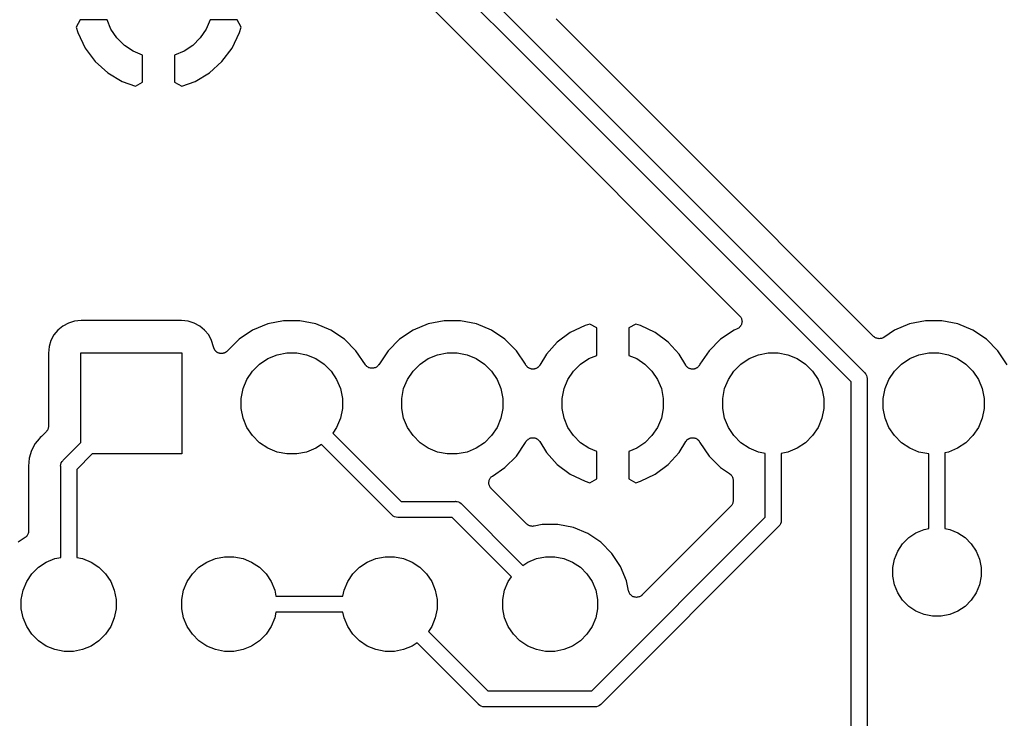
# Model space of a CAD drawing. Extents: x 1.14 to 3.55, y -2.64 to -1.26.
# Tile 3 of 15: x 1.73 to 2.34, y -2.31 to -1.87. Entities that reach past the tile are written whole.
import ezdxf

# ---------------------------------------------------------------- set-up
doc = ezdxf.new("R2010")
doc.units = 0
doc.header["$MEASUREMENT"] = 0
doc.layers.add('BLACK', color=7, linetype='CONTINUOUS')

msp = doc.modelspace()

# ---------------------------------------------------------------- linework, layer by layer
at = {"layer": 'BLACK', "linetype": 'CONTINUOUS'}
for p, q in [((2.00544, -1.84237), (2.04871, -1.88564)), ((2.04164, -1.89271), (1.99708, -1.84815)), ((1.98381, -1.86316), (2.02836, -1.90772)), ((1.76904, -1.875), (1.76663, -1.87957)), ((1.78592, -1.875), (1.76904, -1.875)), ((1.78834, -1.88085), (1.78592, -1.875)), ((1.85008, -1.875), (1.84766, -1.88085)), ((1.86696, -1.875), (1.85008, -1.875)), ((1.86937, -1.87957), (1.86696, -1.875)), ((2.10281, -1.91145), (2.06579, -1.87443)), ((1.76663, -1.87957), (1.76768, -1.88304)), ((1.76768, -1.88304), (1.77224, -1.8926)), ((1.79201, -1.88633), (1.78834, -1.88085)), ((1.84766, -1.88085), (1.84399, -1.88633)), ((1.86376, -1.8926), (1.86832, -1.88304)), ((1.86832, -1.88304), (1.86937, -1.87957)), ((1.79667, -1.89099), (1.79201, -1.88633)), ((1.84399, -1.88633), (1.83933, -1.89099)), ((2.04871, -1.88564), (2.04871, -1.88564)), ((2.04871, -1.88564), (2.25787, -2.09479)), ((1.77224, -1.8926), (1.7785, -1.901)), ((1.80215, -1.89466), (1.79667, -1.89099)), ((1.808, -1.89708), (1.80215, -1.89466)), ((1.83385, -1.89466), (1.828, -1.89708)), ((1.83933, -1.89099), (1.83385, -1.89466)), ((1.8575, -1.901), (1.86376, -1.8926)), ((2.2495, -2.10058), (2.04164, -1.89271)), ((2.04164, -1.89271), (2.04164, -1.89271)), ((1.7785, -1.901), (1.78628, -1.90801)), ((1.808, -1.91398), (1.808, -1.89708)), ((1.828, -1.89708), (1.828, -1.91398)), ((1.84972, -1.90801), (1.8575, -1.901)), ((1.78628, -1.90801), (1.79528, -1.91337)), ((1.84072, -1.91337), (1.84972, -1.90801)), ((2.02836, -1.90772), (2.02836, -1.90772)), ((2.02836, -1.90772), (2.18009, -2.05944)), ((1.79528, -1.91337), (1.80356, -1.91631)), ((1.80356, -1.91631), (1.808, -1.91398)), ((1.828, -1.91398), (1.83244, -1.91631)), ((1.83244, -1.91631), (1.84072, -1.91337)), ((2.14466, -1.95331), (2.10281, -1.91145)), ((2.10281, -1.91145), (2.10281, -1.91145)), ((2.14467, -1.95331), (2.14466, -1.95331)), ((2.26358, -2.07223), (2.14467, -1.95331)), ((2.18009, -2.05944), (2.18012, -2.05947)), ((2.18012, -2.05947), (2.18012, -2.05947)), ((2.18012, -2.05947), (2.18012, -2.05947)), ((2.18012, -2.05947), (2.18013, -2.05949)), ((2.18013, -2.05949), (2.18043, -2.05987)), ((2.18043, -2.05987), (2.18073, -2.06023)), ((2.18073, -2.06023), (2.18074, -2.06024)), ((2.18074, -2.06024), (2.18074, -2.06025)), ((2.18074, -2.06025), (2.18096, -2.06067)), ((2.18096, -2.06067), (2.18118, -2.0611)), ((2.18118, -2.0611), (2.18119, -2.06111)), ((2.18119, -2.06111), (2.18119, -2.06112)), ((2.18119, -2.06112), (2.18132, -2.06157)), ((1.75834, -2.06579), (1.75529, -2.06829)), ((1.76181, -2.06394), (1.75834, -2.06579)), ((1.76558, -2.06279), (1.76181, -2.06394)), ((1.76975, -2.06238), (1.76558, -2.06279)), ((1.83225, -2.06238), (1.76975, -2.06238)), ((1.83642, -2.06279), (1.83225, -2.06238)), ((1.84019, -2.06394), (1.83642, -2.06279)), ((1.84366, -2.06579), (1.84019, -2.06394)), ((1.84671, -2.06829), (1.84366, -2.06579)), ((1.88598, -2.06448), (1.87661, -2.06836)), ((1.89593, -2.0625), (1.88598, -2.06448)), ((1.90607, -2.0625), (1.89593, -2.0625)), ((1.91602, -2.06448), (1.90607, -2.0625)), ((1.92539, -2.06836), (1.91602, -2.06448)), ((1.98598, -2.06448), (1.97661, -2.06836)), ((1.99593, -2.0625), (1.98598, -2.06448)), ((2.00607, -2.0625), (1.99593, -2.0625)), ((2.01602, -2.06448), (2.00607, -2.0625)), ((2.02539, -2.06836), (2.01602, -2.06448)), ((2.08378, -2.06548), (2.07455, -2.06984)), ((2.0867, -2.0646), (2.08378, -2.06548)), ((2.091, -2.06696), (2.0867, -2.0646)), ((2.091, -2.08405), (2.091, -2.06696)), ((2.1153, -2.0646), (2.111, -2.06696)), ((2.111, -2.06696), (2.111, -2.08405)), ((2.11822, -2.06548), (2.1153, -2.0646)), ((2.12745, -2.06984), (2.11822, -2.06548)), ((2.17846, -2.0676), (2.17661, -2.06836)), ((2.17888, -2.06737), (2.17846, -2.0676)), ((2.1793, -2.06715), (2.17888, -2.06737)), ((2.17931, -2.06714), (2.1793, -2.06715)), ((2.17932, -2.06714), (2.17931, -2.06714)), ((2.17969, -2.06684), (2.17932, -2.06714)), ((2.18006, -2.06654), (2.17969, -2.06684)), ((2.18007, -2.06653), (2.18006, -2.06654)), ((2.18008, -2.06652), (2.18007, -2.06653)), ((2.18038, -2.06615), (2.18008, -2.06652)), ((2.18069, -2.06579), (2.18038, -2.06615)), ((2.1807, -2.06577), (2.18069, -2.06578)), ((2.18069, -2.06578), (2.18069, -2.06579)), ((2.18093, -2.06534), (2.1807, -2.06577)), ((2.18115, -2.06493), (2.18093, -2.06534)), ((2.18116, -2.06492), (2.18115, -2.06493)), ((2.1813, -2.06445), (2.18116, -2.06491)), ((2.18116, -2.06491), (2.18116, -2.06492)), ((2.18144, -2.064), (2.1813, -2.06445)), ((2.18132, -2.06157), (2.18146, -2.06203)), ((2.18145, -2.06399), (2.18144, -2.064)), ((2.1815, -2.0635), (2.18145, -2.06397)), ((2.18145, -2.06397), (2.18145, -2.06399)), ((2.18146, -2.06203), (2.18146, -2.06204)), ((2.18146, -2.06204), (2.18146, -2.06206)), ((2.18146, -2.06206), (2.18151, -2.06253)), ((2.18155, -2.06303), (2.1815, -2.0635)), ((2.18151, -2.06253), (2.18155, -2.063)), ((2.18155, -2.063), (2.18155, -2.06302)), ((2.18155, -2.06302), (2.18155, -2.06303)), ((2.28598, -2.06448), (2.27661, -2.06836)), ((2.29593, -2.0625), (2.28598, -2.06448)), ((2.30607, -2.0625), (2.29593, -2.0625)), ((2.31602, -2.06448), (2.30607, -2.0625)), ((2.32539, -2.06836), (2.31602, -2.06448)), ((1.75279, -2.07134), (1.75094, -2.07481)), ((1.75529, -2.06829), (1.75279, -2.07134)), ((1.84921, -2.07134), (1.84671, -2.06829)), ((1.85106, -2.07481), (1.84921, -2.07134)), ((1.87661, -2.06836), (1.86817, -2.074)), ((1.93383, -2.074), (1.92539, -2.06836)), ((1.97661, -2.06836), (1.96817, -2.074)), ((2.03383, -2.074), (2.02539, -2.06836)), ((2.07455, -2.06984), (2.06644, -2.07585)), ((2.13556, -2.07585), (2.12745, -2.06984)), ((2.17661, -2.06836), (2.16817, -2.074)), ((2.26394, -2.07252), (2.26358, -2.07223)), ((2.2643, -2.07282), (2.26394, -2.07252)), ((2.26432, -2.07283), (2.2643, -2.07282)), ((2.26434, -2.07285), (2.26432, -2.07283)), ((2.26475, -2.07307), (2.26434, -2.07285)), ((2.26516, -2.07329), (2.26475, -2.07307)), ((2.26518, -2.0733), (2.26516, -2.07329)), ((2.2652, -2.07331), (2.26518, -2.0733)), ((2.26565, -2.07345), (2.2652, -2.07331)), ((2.26609, -2.07359), (2.26565, -2.07345)), ((2.26611, -2.07359), (2.26609, -2.07359)), ((2.26613, -2.07359), (2.26611, -2.07359)), ((2.2666, -2.07364), (2.26613, -2.07359)), ((2.26706, -2.07369), (2.2666, -2.07364)), ((2.26708, -2.07369), (2.26706, -2.07369)), ((2.2671, -2.07369), (2.26708, -2.07369)), ((2.26757, -2.07365), (2.2671, -2.07369)), ((2.26803, -2.07361), (2.26757, -2.07365)), ((2.26805, -2.0736), (2.26803, -2.07361)), ((2.26807, -2.0736), (2.26805, -2.0736)), ((2.26852, -2.07347), (2.26807, -2.0736)), ((2.26897, -2.07334), (2.26852, -2.07347)), ((2.26899, -2.07333), (2.26897, -2.07334)), ((2.26901, -2.07332), (2.26899, -2.07333)), ((2.26942, -2.0731), (2.26901, -2.07332)), ((2.26984, -2.07289), (2.26942, -2.0731)), ((2.26987, -2.07287), (2.26984, -2.07289)), ((2.2699, -2.07285), (2.26987, -2.07287)), ((2.26987, -2.07287), (2.26987, -2.07287)), ((2.26987, -2.07287), (2.26987, -2.07287)), ((2.27661, -2.06836), (2.2699, -2.07285)), ((2.33383, -2.074), (2.32539, -2.06836)), ((1.74979, -2.07858), (1.74938, -2.08275)), ((1.75094, -2.07481), (1.74979, -2.07858)), ((1.85224, -2.07869), (1.85106, -2.07481)), ((1.85226, -2.07889), (1.85224, -2.07869)), ((1.85233, -2.07913), (1.85226, -2.07889)), ((1.85238, -2.07938), (1.85233, -2.07913)), ((1.85247, -2.0796), (1.85238, -2.07938)), ((1.85254, -2.07982), (1.85247, -2.0796)), ((1.85266, -2.08005), (1.85254, -2.07982)), ((1.86817, -2.074), (1.8607, -2.08147)), ((1.941, -2.08117), (1.93383, -2.074)), ((1.96817, -2.074), (1.961, -2.08117)), ((2.041, -2.08117), (2.03383, -2.074)), ((2.06644, -2.07585), (2.05967, -2.08333)), ((2.14233, -2.08333), (2.13556, -2.07585)), ((2.16817, -2.074), (2.161, -2.08117)), ((2.341, -2.08117), (2.33383, -2.074)), ((1.74938, -2.08275), (1.74938, -2.12819)), ((1.7695, -2.13843), (1.7695, -2.0825)), ((1.7695, -2.0825), (1.8325, -2.0825)), ((1.8325, -2.0825), (1.8325, -2.1455)), ((1.85275, -2.08028), (1.85266, -2.08005)), ((1.85288, -2.08048), (1.85275, -2.08028)), ((1.85299, -2.08069), (1.85288, -2.08048)), ((1.85315, -2.08089), (1.85299, -2.08069)), ((1.85329, -2.0811), (1.85315, -2.08089)), ((1.85346, -2.08126), (1.85329, -2.0811)), ((1.85361, -2.08145), (1.85346, -2.08126)), ((1.8538, -2.08161), (1.85361, -2.08145)), ((1.85398, -2.08179), (1.8538, -2.08161)), ((1.85418, -2.08192), (1.85398, -2.08179)), ((1.85436, -2.08207), (1.85418, -2.08192)), ((1.85458, -2.08219), (1.85436, -2.08207)), ((1.85479, -2.08233), (1.85458, -2.08219)), ((1.85501, -2.08243), (1.85479, -2.08233)), ((1.85521, -2.08254), (1.85501, -2.08243)), ((1.85546, -2.08261), (1.85521, -2.08254)), ((1.85569, -2.08271), (1.85546, -2.08261)), ((1.85592, -2.08276), (1.85569, -2.08271)), ((1.85614, -2.08283), (1.85592, -2.08276)), ((1.8564, -2.08286), (1.85614, -2.08283)), ((1.85665, -2.08291), (1.8564, -2.08286)), ((1.85688, -2.08291), (1.85665, -2.08291)), ((1.85711, -2.08294), (1.85688, -2.08291)), ((1.85737, -2.08291), (1.85711, -2.08294)), ((1.85762, -2.08291), (1.85737, -2.08291)), ((1.85785, -2.08287), (1.85762, -2.08291)), ((1.85809, -2.08285), (1.85785, -2.08287)), ((1.85833, -2.08278), (1.85809, -2.08285)), ((1.85858, -2.08273), (1.85833, -2.08278)), ((1.8588, -2.08264), (1.85858, -2.08273)), ((1.85902, -2.08258), (1.8588, -2.08264)), ((1.85925, -2.08246), (1.85902, -2.08258)), ((1.85949, -2.08237), (1.85925, -2.08246)), ((1.85968, -2.08224), (1.85949, -2.08237)), ((1.85989, -2.08213), (1.85968, -2.08224)), ((1.86009, -2.08197), (1.85989, -2.08213)), ((1.8603, -2.08183), (1.86009, -2.08197)), ((1.86047, -2.08167), (1.8603, -2.08183)), ((1.86065, -2.08152), (1.86047, -2.08167)), ((1.8607, -2.08147), (1.86065, -2.08152)), ((1.88608, -2.08609), (1.89181, -2.08371)), ((1.89181, -2.08371), (1.8979, -2.0825)), ((1.8979, -2.0825), (1.9041, -2.0825)), ((1.9041, -2.0825), (1.91019, -2.08371)), ((1.91019, -2.08371), (1.91592, -2.08609)), ((1.94684, -2.08992), (1.941, -2.08117)), ((1.961, -2.08117), (1.95516, -2.08992)), ((1.98608, -2.08609), (1.99181, -2.08371)), ((1.99181, -2.08371), (1.9979, -2.0825)), ((1.9979, -2.0825), (2.0041, -2.0825)), ((2.0041, -2.0825), (2.01019, -2.08371)), ((2.01019, -2.08371), (2.01592, -2.08609)), ((2.04666, -2.08964), (2.041, -2.08117)), ((2.05967, -2.08333), (2.05553, -2.09023)), ((2.08608, -2.08609), (2.091, -2.08405)), ((2.111, -2.08405), (2.11592, -2.08609)), ((2.14647, -2.09023), (2.14233, -2.08333)), ((2.161, -2.08117), (2.15536, -2.08961)), ((2.18608, -2.08609), (2.19181, -2.08371)), ((2.19181, -2.08371), (2.1979, -2.0825)), ((2.1979, -2.0825), (2.2041, -2.0825)), ((2.2041, -2.0825), (2.21019, -2.08371)), ((2.21019, -2.08371), (2.21592, -2.08609)), ((2.28608, -2.08609), (2.29181, -2.08371)), ((2.29181, -2.08371), (2.2979, -2.0825)), ((2.2979, -2.0825), (2.3041, -2.0825)), ((2.3041, -2.0825), (2.31019, -2.08371)), ((2.31019, -2.08371), (2.31592, -2.08609)), ((2.34684, -2.08992), (2.341, -2.08117)), ((1.87654, -2.09392), (1.88092, -2.08954)), ((1.88092, -2.08954), (1.88608, -2.08609)), ((1.91592, -2.08609), (1.92108, -2.08954)), ((1.92108, -2.08954), (1.92546, -2.09392)), ((1.94714, -2.09029), (1.94684, -2.08992)), ((1.94744, -2.09065), (1.94714, -2.09029)), ((1.94745, -2.09066), (1.94744, -2.09065)), ((1.94746, -2.09067), (1.94745, -2.09066)), ((1.94783, -2.09097), (1.94746, -2.09067)), ((1.94819, -2.09128), (1.94783, -2.09097)), ((1.9482, -2.09128), (1.94819, -2.09128)), ((1.94821, -2.09129), (1.9482, -2.09128)), ((1.94863, -2.09152), (1.94821, -2.09129)), ((1.94905, -2.09174), (1.94863, -2.09152)), ((1.94906, -2.09175), (1.94905, -2.09174)), ((1.94907, -2.09175), (1.94906, -2.09175)), ((1.94953, -2.09189), (1.94907, -2.09175)), ((1.94998, -2.09204), (1.94953, -2.09189)), ((1.94999, -2.09204), (1.94998, -2.09204)), ((1.95001, -2.09204), (1.94999, -2.09204)), ((1.95048, -2.09209), (1.95001, -2.09204)), ((1.95095, -2.09214), (1.95048, -2.09209)), ((1.95097, -2.09214), (1.95095, -2.09214)), ((1.95098, -2.09214), (1.95097, -2.09214)), ((1.95145, -2.0921), (1.95098, -2.09214)), ((1.95192, -2.09205), (1.95145, -2.0921)), ((1.95194, -2.09205), (1.95192, -2.09205)), ((1.95195, -2.09205), (1.95194, -2.09205)), ((1.95241, -2.09191), (1.95195, -2.09205)), ((1.95286, -2.09178), (1.95241, -2.09191)), ((1.95287, -2.09177), (1.95286, -2.09178)), ((1.95289, -2.09177), (1.95287, -2.09177)), ((1.95331, -2.09155), (1.95289, -2.09177)), ((1.95373, -2.09133), (1.95331, -2.09155)), ((1.95374, -2.09132), (1.95373, -2.09133)), ((1.95375, -2.09132), (1.95374, -2.09132)), ((1.95411, -2.09102), (1.95375, -2.09132)), ((1.95449, -2.09072), (1.95411, -2.09102)), ((1.9545, -2.09071), (1.95449, -2.09072)), ((1.95451, -2.0907), (1.9545, -2.09071)), ((1.95481, -2.09034), (1.95451, -2.0907)), ((1.95512, -2.08998), (1.95481, -2.09034)), ((1.95513, -2.08995), (1.95512, -2.08998)), ((1.95516, -2.08992), (1.95513, -2.08995)), ((1.95513, -2.08995), (1.95513, -2.08995)), ((1.95513, -2.08995), (1.95513, -2.08995)), ((1.97654, -2.09392), (1.98092, -2.08954)), ((1.98092, -2.08954), (1.98608, -2.08609)), ((2.01592, -2.08609), (2.02108, -2.08954)), ((2.02108, -2.08954), (2.02546, -2.09392)), ((2.04667, -2.08967), (2.04666, -2.08964)), ((2.04671, -2.08977), (2.04667, -2.08967)), ((2.0469, -2.0901), (2.04671, -2.08977)), ((2.04708, -2.09043), (2.0469, -2.0901)), ((2.04715, -2.09052), (2.04708, -2.09043)), ((2.04721, -2.09061), (2.04715, -2.09052)), ((2.04746, -2.09089), (2.04721, -2.09061)), ((2.0477, -2.09119), (2.04746, -2.09089)), ((2.04778, -2.09126), (2.0477, -2.09119)), ((2.04786, -2.09134), (2.04778, -2.09126)), ((2.04816, -2.09157), (2.04786, -2.09134)), ((2.04845, -2.09181), (2.04816, -2.09157)), ((2.04855, -2.09186), (2.04845, -2.09181)), ((2.04864, -2.09193), (2.04855, -2.09186)), ((2.04898, -2.09209), (2.04864, -2.09193)), ((2.04931, -2.09227), (2.04898, -2.09209)), ((2.05332, -2.0922), (2.05322, -2.09224)), ((2.05365, -2.09201), (2.05332, -2.0922)), ((2.05398, -2.09184), (2.05365, -2.09201)), ((2.05407, -2.09177), (2.05398, -2.09184)), ((2.05417, -2.09171), (2.05407, -2.09177)), ((2.05445, -2.09146), (2.05417, -2.09171)), ((2.05474, -2.09122), (2.05445, -2.09146)), ((2.05481, -2.09114), (2.05474, -2.09122)), ((2.0549, -2.09106), (2.05481, -2.09114)), ((2.05513, -2.09076), (2.0549, -2.09106)), ((2.05537, -2.09047), (2.05513, -2.09076)), ((2.05542, -2.09038), (2.05537, -2.09047)), ((2.05549, -2.09029), (2.05542, -2.09038)), ((2.05553, -2.09023), (2.05549, -2.09029)), ((2.07654, -2.09392), (2.08092, -2.08954)), ((2.08092, -2.08954), (2.08608, -2.08609)), ((2.11592, -2.08609), (2.12108, -2.08954)), ((2.12108, -2.08954), (2.12546, -2.09392)), ((2.14654, -2.09032), (2.14647, -2.09023)), ((2.14659, -2.09042), (2.14654, -2.09032)), ((2.14683, -2.09071), (2.14659, -2.09042)), ((2.14705, -2.09101), (2.14683, -2.09071)), ((2.14714, -2.09109), (2.14705, -2.09101)), ((2.14721, -2.09117), (2.14714, -2.09109)), ((2.1475, -2.09141), (2.14721, -2.09117)), ((2.14778, -2.09167), (2.1475, -2.09141)), ((2.14787, -2.09173), (2.14778, -2.09167)), ((2.14796, -2.0918), (2.14787, -2.09173)), ((2.14829, -2.09198), (2.14796, -2.0918)), ((2.14861, -2.09217), (2.14829, -2.09198)), ((2.14872, -2.09221), (2.14861, -2.09217)), ((2.15296, -2.09212), (2.15263, -2.0923)), ((2.1533, -2.09196), (2.15296, -2.09212)), ((2.15339, -2.0919), (2.1533, -2.09196)), ((2.15349, -2.09184), (2.15339, -2.0919)), ((2.15379, -2.09161), (2.15349, -2.09184)), ((2.15409, -2.09139), (2.15379, -2.09161)), ((2.15417, -2.0913), (2.15409, -2.09139)), ((2.15425, -2.09123), (2.15417, -2.0913)), ((2.1545, -2.09095), (2.15425, -2.09123)), ((2.15475, -2.09067), (2.1545, -2.09095)), ((2.15481, -2.09057), (2.15475, -2.09067)), ((2.15488, -2.09049), (2.15481, -2.09057)), ((2.15506, -2.09016), (2.15488, -2.09049)), ((2.15526, -2.08984), (2.15506, -2.09016)), ((2.1553, -2.08973), (2.15526, -2.08984)), ((2.15535, -2.08963), (2.1553, -2.08973)), ((2.15536, -2.08961), (2.15535, -2.08963)), ((2.17654, -2.09392), (2.18092, -2.08954)), ((2.18092, -2.08954), (2.18608, -2.08609)), ((2.21592, -2.08609), (2.22108, -2.08954)), ((2.22108, -2.08954), (2.22546, -2.09392)), ((2.27654, -2.09392), (2.28092, -2.08954)), ((2.28092, -2.08954), (2.28608, -2.08609)), ((2.31592, -2.08609), (2.32108, -2.08954)), ((2.32108, -2.08954), (2.32546, -2.09392)), ((1.87309, -2.09908), (1.87654, -2.09392)), ((1.92546, -2.09392), (1.92891, -2.09908)), ((1.97309, -2.09908), (1.97654, -2.09392)), ((2.02546, -2.09392), (2.02891, -2.09908)), ((2.04942, -2.0923), (2.04931, -2.09227)), ((2.04952, -2.09235), (2.04942, -2.0923)), ((2.04988, -2.09244), (2.04952, -2.09235)), ((2.05024, -2.09256), (2.04988, -2.09244)), ((2.05035, -2.09257), (2.05024, -2.09256)), ((2.05046, -2.0926), (2.05035, -2.09257)), ((2.05084, -2.09262), (2.05046, -2.0926)), ((2.05121, -2.09266), (2.05084, -2.09262)), ((2.05132, -2.09265), (2.05121, -2.09266)), ((2.05143, -2.09265), (2.05132, -2.09265)), ((2.05181, -2.0926), (2.05143, -2.09265)), ((2.05218, -2.09257), (2.05181, -2.0926)), ((2.05229, -2.09253), (2.05218, -2.09257)), ((2.0524, -2.09252), (2.05229, -2.09253)), ((2.05276, -2.0924), (2.0524, -2.09252)), ((2.05312, -2.09229), (2.05276, -2.0924)), ((2.05322, -2.09224), (2.05312, -2.09229)), ((2.07309, -2.09908), (2.07654, -2.09392)), ((2.12546, -2.09392), (2.12891, -2.09908)), ((2.14882, -2.09226), (2.14872, -2.09221)), ((2.14918, -2.09237), (2.14882, -2.09226)), ((2.14953, -2.0925), (2.14918, -2.09237)), ((2.14964, -2.09252), (2.14953, -2.0925)), ((2.14975, -2.09255), (2.14964, -2.09252)), ((2.15012, -2.09259), (2.14975, -2.09255)), ((2.1505, -2.09265), (2.15012, -2.09259)), ((2.15061, -2.09264), (2.1505, -2.09265)), ((2.15072, -2.09266), (2.15061, -2.09264)), ((2.15109, -2.09262), (2.15072, -2.09266)), ((2.15147, -2.09261), (2.15109, -2.09262)), ((2.15158, -2.09258), (2.15147, -2.09261)), ((2.15169, -2.09257), (2.15158, -2.09258)), ((2.15205, -2.09246), (2.15169, -2.09257)), ((2.15242, -2.09237), (2.15205, -2.09246)), ((2.15252, -2.09233), (2.15242, -2.09237)), ((2.15263, -2.0923), (2.15252, -2.09233)), ((2.17309, -2.09908), (2.17654, -2.09392)), ((2.22546, -2.09392), (2.22891, -2.09908)), ((2.25787, -2.09479), (2.25806, -2.09495)), ((2.25806, -2.09495), (2.25855, -2.09556)), ((2.25855, -2.09556), (2.25868, -2.09571)), ((2.25868, -2.09571), (2.25915, -2.09658)), ((2.25915, -2.09658), (2.25943, -2.09752)), ((2.25943, -2.09752), (2.25953, -2.0985)), ((2.27309, -2.09908), (2.27654, -2.09392)), ((2.32546, -2.09392), (2.32891, -2.09908)), ((1.87071, -2.10481), (1.87309, -2.09908)), ((1.92891, -2.09908), (1.93129, -2.10481)), ((1.97071, -2.10481), (1.97309, -2.09908)), ((2.02891, -2.09908), (2.03129, -2.10481)), ((2.07071, -2.10481), (2.07309, -2.09908)), ((2.12891, -2.09908), (2.13129, -2.10481)), ((2.17071, -2.10481), (2.17309, -2.09908)), ((2.22891, -2.09908), (2.23129, -2.10481)), ((2.2495, -2.37026), (2.2495, -2.10058)), ((2.25953, -2.0985), (2.2595, -2.09875)), ((2.2595, -2.09875), (2.2595, -2.36843)), ((2.27071, -2.10481), (2.27309, -2.09908)), ((2.32891, -2.09908), (2.33129, -2.10481)), ((1.8695, -2.1109), (1.87071, -2.10481)), ((1.93129, -2.10481), (1.9325, -2.1109)), ((1.9695, -2.1109), (1.97071, -2.10481)), ((2.03129, -2.10481), (2.0325, -2.1109)), ((2.0695, -2.1109), (2.07071, -2.10481)), ((2.13129, -2.10481), (2.1325, -2.1109)), ((2.1695, -2.1109), (2.17071, -2.10481)), ((2.23129, -2.10481), (2.2325, -2.1109)), ((2.2695, -2.1109), (2.27071, -2.10481)), ((2.33129, -2.10481), (2.3325, -2.1109)), ((1.8695, -2.1171), (1.8695, -2.1109)), ((1.9325, -2.1109), (1.9325, -2.1171)), ((1.9695, -2.1171), (1.9695, -2.1109)), ((2.0325, -2.1109), (2.0325, -2.1171)), ((2.0695, -2.1171), (2.0695, -2.1109)), ((2.1325, -2.1109), (2.1325, -2.1171)), ((2.1695, -2.1171), (2.1695, -2.1109)), ((2.2325, -2.1109), (2.2325, -2.1171)), ((2.2695, -2.1171), (2.2695, -2.1109)), ((2.3325, -2.1109), (2.3325, -2.1171)), ((1.87071, -2.12319), (1.8695, -2.1171)), ((1.9325, -2.1171), (1.93129, -2.12319)), ((1.97071, -2.12319), (1.9695, -2.1171)), ((2.0325, -2.1171), (2.03129, -2.12319)), ((2.07071, -2.12319), (2.0695, -2.1171)), ((2.1325, -2.1171), (2.13129, -2.12319)), ((2.17071, -2.12319), (2.1695, -2.1171)), ((2.2325, -2.1171), (2.23129, -2.12319)), ((2.27071, -2.12319), (2.2695, -2.1171)), ((2.3325, -2.1171), (2.33129, -2.12319)), ((1.74933, -2.12872), (1.74928, -2.12918)), ((1.74938, -2.12826), (1.74933, -2.12872)), ((1.74938, -2.12819), (1.74938, -2.12821)), ((1.74938, -2.12821), (1.74938, -2.12821)), ((1.74938, -2.12821), (1.74938, -2.12821)), ((1.74938, -2.12821), (1.74938, -2.12826)), ((1.87309, -2.12892), (1.87071, -2.12319)), ((1.87654, -2.13408), (1.87309, -2.12892)), ((1.92891, -2.12892), (1.92654, -2.13247)), ((1.93129, -2.12319), (1.92891, -2.12892)), ((1.97309, -2.12892), (1.97071, -2.12319)), ((1.97654, -2.13408), (1.97309, -2.12892)), ((2.02891, -2.12892), (2.02546, -2.13408)), ((2.03129, -2.12319), (2.02891, -2.12892)), ((2.07309, -2.12892), (2.07071, -2.12319)), ((2.07654, -2.13408), (2.07309, -2.12892)), ((2.12891, -2.12892), (2.12546, -2.13408)), ((2.13129, -2.12319), (2.12891, -2.12892)), ((2.17309, -2.12892), (2.17071, -2.12319)), ((2.17654, -2.13408), (2.17309, -2.12892)), ((2.22891, -2.12892), (2.22546, -2.13408)), ((2.23129, -2.12319), (2.22891, -2.12892)), ((2.27309, -2.12892), (2.27071, -2.12319)), ((2.27654, -2.13408), (2.27309, -2.12892)), ((2.32891, -2.12892), (2.32546, -2.13408)), ((2.33129, -2.12319), (2.32891, -2.12892)), ((1.745, -2.13461), (1.74424, -2.13524)), ((1.74515, -2.13446), (1.745, -2.13461)), ((1.74531, -2.13433), (1.74515, -2.13446)), ((1.74536, -2.13428), (1.74531, -2.13433)), ((1.74792, -2.13173), (1.74536, -2.13428)), ((1.74821, -2.13137), (1.74792, -2.13173)), ((1.74851, -2.13102), (1.74821, -2.13137)), ((1.74852, -2.13099), (1.74851, -2.13102)), ((1.74854, -2.13097), (1.74852, -2.13099)), ((1.74876, -2.13057), (1.74854, -2.13097)), ((1.74898, -2.13016), (1.74876, -2.13057)), ((1.74899, -2.13014), (1.74898, -2.13016)), ((1.749, -2.13011), (1.74899, -2.13014)), ((1.74913, -2.12967), (1.749, -2.13011)), ((1.74927, -2.12923), (1.74913, -2.12967)), ((1.74928, -2.1292), (1.74927, -2.12923)), ((1.74928, -2.12918), (1.74928, -2.1292)), ((1.88092, -2.13846), (1.87654, -2.13408)), ((1.92654, -2.13247), (1.96907, -2.175)), ((1.98092, -2.13846), (1.97654, -2.13408)), ((2.02546, -2.13408), (2.02108, -2.13846)), ((2.08092, -2.13846), (2.07654, -2.13408)), ((2.12546, -2.13408), (2.12108, -2.13846)), ((2.18092, -2.13846), (2.17654, -2.13408)), ((2.22546, -2.13408), (2.22108, -2.13846)), ((2.28092, -2.13846), (2.27654, -2.13408)), ((2.32546, -2.13408), (2.32108, -2.13846)), ((1.74111, -2.13904), (1.73879, -2.14339)), ((1.74361, -2.136), (1.74111, -2.13904)), ((1.74424, -2.13524), (1.74361, -2.136)), ((1.74361, -2.136), (1.74361, -2.136)), ((1.75864, -2.14929), (1.7695, -2.13843)), ((1.88608, -2.14191), (1.88092, -2.13846)), ((1.91947, -2.13954), (1.91592, -2.14191)), ((1.96329, -2.18336), (1.91947, -2.13954)), ((1.98608, -2.14191), (1.98092, -2.13846)), ((2.02108, -2.13846), (2.01592, -2.14191)), ((2.041, -2.14683), (2.04664, -2.13839)), ((2.04664, -2.13839), (2.04665, -2.13837)), ((2.04665, -2.13837), (2.0467, -2.13827)), ((2.0467, -2.13827), (2.04674, -2.13816)), ((2.04674, -2.13816), (2.04694, -2.13784)), ((2.04694, -2.13784), (2.04712, -2.13751)), ((2.04712, -2.13751), (2.04719, -2.13743)), ((2.04719, -2.13743), (2.04725, -2.13733)), ((2.04725, -2.13733), (2.0475, -2.13705)), ((2.0475, -2.13705), (2.04775, -2.13677)), ((2.04775, -2.13677), (2.04783, -2.1367)), ((2.04783, -2.1367), (2.04791, -2.13661)), ((2.04791, -2.13661), (2.04821, -2.13639)), ((2.04821, -2.13639), (2.04851, -2.13616)), ((2.04851, -2.13616), (2.04861, -2.1361)), ((2.04861, -2.1361), (2.0487, -2.13604)), ((2.0487, -2.13604), (2.04904, -2.13588)), ((2.04904, -2.13588), (2.04937, -2.1357)), ((2.04937, -2.1357), (2.04948, -2.13567)), ((2.04948, -2.13567), (2.04958, -2.13563)), ((2.04958, -2.13563), (2.04995, -2.13554)), ((2.04995, -2.13554), (2.05031, -2.13543)), ((2.05031, -2.13543), (2.05042, -2.13542)), ((2.05042, -2.13542), (2.05053, -2.13539)), ((2.05053, -2.13539), (2.05091, -2.13538)), ((2.05091, -2.13538), (2.05128, -2.13534)), ((2.05128, -2.13534), (2.05139, -2.13536)), ((2.05139, -2.13536), (2.0515, -2.13535)), ((2.0515, -2.13535), (2.05188, -2.13541)), ((2.05188, -2.13541), (2.05225, -2.13545)), ((2.05225, -2.13545), (2.05236, -2.13548)), ((2.05236, -2.13548), (2.05247, -2.1355)), ((2.05247, -2.1355), (2.05282, -2.13563)), ((2.05282, -2.13563), (2.05318, -2.13574)), ((2.05318, -2.13574), (2.05328, -2.13579)), ((2.05328, -2.13579), (2.05339, -2.13583)), ((2.05339, -2.13583), (2.05371, -2.13602)), ((2.05371, -2.13602), (2.05404, -2.1362)), ((2.05404, -2.1362), (2.05413, -2.13627)), ((2.05413, -2.13627), (2.05422, -2.13633)), ((2.05422, -2.13633), (2.0545, -2.13659)), ((2.0545, -2.13659), (2.05479, -2.13683)), ((2.05479, -2.13683), (2.05486, -2.13691)), ((2.05486, -2.13691), (2.05495, -2.13699)), ((2.05495, -2.13699), (2.05517, -2.13729)), ((2.05517, -2.13729), (2.05541, -2.13758)), ((2.05541, -2.13758), (2.05546, -2.13768)), ((2.05546, -2.13768), (2.05553, -2.13777)), ((2.05553, -2.13777), (2.05967, -2.14467)), ((2.08608, -2.14191), (2.08092, -2.13846)), ((2.12108, -2.13846), (2.11592, -2.14191)), ((2.14233, -2.14467), (2.14647, -2.13777)), ((2.14647, -2.13777), (2.14651, -2.13771)), ((2.14651, -2.13771), (2.14658, -2.13762)), ((2.14658, -2.13762), (2.14663, -2.13753)), ((2.14663, -2.13753), (2.14687, -2.13724)), ((2.14687, -2.13724), (2.1471, -2.13694)), ((2.1471, -2.13694), (2.14719, -2.13686)), ((2.14719, -2.13686), (2.14726, -2.13678)), ((2.14726, -2.13678), (2.14755, -2.13654)), ((2.14755, -2.13654), (2.14783, -2.13629)), ((2.14783, -2.13629), (2.14793, -2.13623)), ((2.14793, -2.13623), (2.14802, -2.13616)), ((2.14802, -2.13616), (2.14835, -2.13599)), ((2.14835, -2.13599), (2.14868, -2.1358)), ((2.14868, -2.1358), (2.14878, -2.13576)), ((2.14878, -2.13576), (2.14888, -2.13571)), ((2.14888, -2.13571), (2.14924, -2.1356)), ((2.14924, -2.1356), (2.1496, -2.13548)), ((2.1496, -2.13548), (2.14971, -2.13547)), ((2.14971, -2.13547), (2.14982, -2.13543)), ((2.14982, -2.13543), (2.15019, -2.1354)), ((2.15019, -2.1354), (2.15057, -2.13535)), ((2.15057, -2.13535), (2.15068, -2.13535)), ((2.15068, -2.13535), (2.15079, -2.13534)), ((2.15079, -2.13534), (2.15116, -2.13538)), ((2.15116, -2.13538), (2.15154, -2.1354)), ((2.15154, -2.1354), (2.15165, -2.13543)), ((2.15165, -2.13543), (2.15176, -2.13544)), ((2.15176, -2.13544), (2.15212, -2.13556)), ((2.15212, -2.13556), (2.15248, -2.13565)), ((2.15248, -2.13565), (2.15258, -2.1357)), ((2.15258, -2.1357), (2.15269, -2.13573)), ((2.15269, -2.13573), (2.15302, -2.13591)), ((2.15302, -2.13591), (2.15336, -2.13607)), ((2.15336, -2.13607), (2.15345, -2.13614)), ((2.15345, -2.13614), (2.15355, -2.13619)), ((2.15355, -2.13619), (2.15384, -2.13643)), ((2.15384, -2.13643), (2.15414, -2.13666)), ((2.15414, -2.13666), (2.15422, -2.13674)), ((2.15422, -2.13674), (2.1543, -2.13681)), ((2.1543, -2.13681), (2.15454, -2.13711)), ((2.15454, -2.13711), (2.15479, -2.13739)), ((2.15479, -2.13739), (2.15485, -2.13748)), ((2.15485, -2.13748), (2.15492, -2.13757)), ((2.15492, -2.13757), (2.1551, -2.1379)), ((2.1551, -2.1379), (2.15529, -2.13823)), ((2.15529, -2.13823), (2.15533, -2.13833)), ((2.15533, -2.13833), (2.15534, -2.13836)), ((2.15534, -2.13836), (2.161, -2.14683)), ((2.18608, -2.14191), (2.18092, -2.13846)), ((2.22108, -2.13846), (2.21592, -2.14191)), ((2.28608, -2.14191), (2.28092, -2.13846)), ((2.32108, -2.13846), (2.31592, -2.14191)), ((1.73879, -2.14339), (1.73736, -2.1481)), ((1.77657, -2.1455), (1.767, -2.15507)), ((1.8325, -2.1455), (1.77657, -2.1455)), ((1.89181, -2.14429), (1.88608, -2.14191)), ((1.8979, -2.1455), (1.89181, -2.14429)), ((1.9041, -2.1455), (1.8979, -2.1455)), ((1.91019, -2.14429), (1.9041, -2.1455)), ((1.91592, -2.14191), (1.91019, -2.14429)), ((1.99181, -2.14429), (1.98608, -2.14191)), ((1.9979, -2.1455), (1.99181, -2.14429)), ((2.0041, -2.1455), (1.9979, -2.1455)), ((2.01019, -2.14429), (2.0041, -2.1455)), ((2.01592, -2.14191), (2.01019, -2.14429)), ((2.03383, -2.154), (2.041, -2.14683)), ((2.05967, -2.14467), (2.06644, -2.15215)), ((2.091, -2.14395), (2.08608, -2.14191)), ((2.091, -2.16104), (2.091, -2.14395)), ((2.11592, -2.14191), (2.111, -2.14395)), ((2.111, -2.14395), (2.111, -2.16104)), ((2.13556, -2.15215), (2.14233, -2.14467)), ((2.161, -2.14683), (2.16817, -2.154)), ((2.19181, -2.14429), (2.18608, -2.14191)), ((2.196, -2.14512), (2.19181, -2.14429)), ((2.196, -2.18493), (2.196, -2.14512)), ((2.21019, -2.14429), (2.206, -2.14512)), ((2.206, -2.14512), (2.206, -2.18675)), ((2.21592, -2.14191), (2.21019, -2.14429)), ((2.29181, -2.14429), (2.28608, -2.14191)), ((2.2979, -2.1455), (2.29181, -2.14429)), ((2.298, -2.1455), (2.2979, -2.1455)), ((2.298, -2.1919), (2.298, -2.1455)), ((2.31019, -2.14429), (2.308, -2.14472)), ((2.308, -2.14472), (2.308, -2.1919)), ((2.31592, -2.14191), (2.31019, -2.14429)), ((1.73736, -2.1481), (1.73688, -2.153)), ((1.73688, -2.153), (1.73698, -2.15398)), ((1.75698, -2.153), (1.75707, -2.15202)), ((1.757, -2.15325), (1.75698, -2.153)), ((1.757, -2.20989), (1.757, -2.15325)), ((1.75707, -2.15202), (1.75736, -2.15108)), ((1.75736, -2.15108), (1.75782, -2.15021)), ((1.75782, -2.15021), (1.75826, -2.14967)), ((1.75826, -2.14967), (1.75845, -2.14945)), ((1.75845, -2.14945), (1.75864, -2.14929)), ((2.06644, -2.15215), (2.07455, -2.15816)), ((2.12745, -2.15816), (2.13556, -2.15215)), ((1.73698, -2.15398), (1.73698, -2.15405)), ((1.73698, -2.15405), (1.73698, -2.15426)), ((1.73698, -2.15426), (1.737, -2.15447)), ((1.737, -2.15447), (1.737, -2.19347)), ((1.767, -2.15507), (1.767, -2.20989)), ((2.02529, -2.15981), (2.02566, -2.15951)), ((2.02566, -2.15951), (2.02602, -2.15922)), ((2.02602, -2.15922), (2.03383, -2.154)), ((2.07455, -2.15816), (2.08378, -2.16252)), ((2.11822, -2.16252), (2.12745, -2.15816)), ((2.16817, -2.154), (2.17378, -2.15774)), ((2.17378, -2.15774), (2.1738, -2.15776)), ((2.1738, -2.15776), (2.1738, -2.15776)), ((2.1738, -2.15776), (2.1738, -2.15776)), ((2.1738, -2.15776), (2.17384, -2.15778)), ((2.17384, -2.15778), (2.17419, -2.15808)), ((2.17419, -2.15808), (2.17455, -2.15838)), ((2.17455, -2.15838), (2.17456, -2.1584)), ((2.17456, -2.1584), (2.17458, -2.15841)), ((2.17458, -2.15841), (2.17487, -2.15878)), ((2.17487, -2.15878), (2.17516, -2.15913)), ((2.17516, -2.15913), (2.17518, -2.15916)), ((2.17518, -2.15916), (2.17519, -2.15917)), ((2.17519, -2.15917), (2.17541, -2.15959)), ((2.17541, -2.15959), (2.17562, -2.16)), ((2.0238, -2.16332), (2.02385, -2.16285)), ((2.0238, -2.16334), (2.0238, -2.16332)), ((2.0238, -2.16335), (2.0238, -2.16334)), ((2.02384, -2.16382), (2.0238, -2.16335)), ((2.02388, -2.16429), (2.02384, -2.16382)), ((2.02385, -2.16285), (2.0239, -2.16238)), ((2.02389, -2.16431), (2.02388, -2.16429)), ((2.02389, -2.16432), (2.02389, -2.16431)), ((2.02402, -2.16477), (2.02389, -2.16432)), ((2.0239, -2.16235), (2.02405, -2.1619)), ((2.0239, -2.16237), (2.0239, -2.16235)), ((2.0239, -2.16238), (2.0239, -2.16237)), ((2.02416, -2.16523), (2.02402, -2.16477)), ((2.02405, -2.1619), (2.02418, -2.16145)), ((2.02416, -2.16524), (2.02416, -2.16523)), ((2.02417, -2.16526), (2.02416, -2.16524)), ((2.02439, -2.16568), (2.02417, -2.16526)), ((2.02418, -2.16145), (2.02419, -2.16143)), ((2.02419, -2.16143), (2.0242, -2.16142)), ((2.0242, -2.16142), (2.02442, -2.161)), ((2.02461, -2.1661), (2.02439, -2.16568)), ((2.02442, -2.161), (2.02465, -2.16059)), ((2.02465, -2.16059), (2.02466, -2.16058)), ((2.02466, -2.16056), (2.02497, -2.1602)), ((2.02466, -2.16058), (2.02466, -2.16056)), ((2.02497, -2.1602), (2.02527, -2.15983)), ((2.02527, -2.15983), (2.02528, -2.15982)), ((2.02528, -2.15982), (2.02529, -2.15981)), ((2.08378, -2.16252), (2.0867, -2.1634)), ((2.0867, -2.1634), (2.091, -2.16104)), ((2.111, -2.16104), (2.1153, -2.1634)), ((2.1153, -2.1634), (2.11822, -2.16252)), ((2.17562, -2.16), (2.17563, -2.16002)), ((2.17563, -2.16002), (2.17564, -2.16004)), ((2.17564, -2.16004), (2.17577, -2.16049)), ((2.17577, -2.16049), (2.1759, -2.16093)), ((2.1759, -2.16093), (2.17591, -2.16095)), ((2.17591, -2.16095), (2.17591, -2.16098)), ((2.17591, -2.16098), (2.17595, -2.16144)), ((2.17595, -2.16144), (2.176, -2.1619)), ((2.176, -2.1619), (2.176, -2.17457)), ((2.02462, -2.16611), (2.02461, -2.1661)), ((2.02462, -2.16612), (2.02462, -2.16611)), ((2.02492, -2.16649), (2.02462, -2.16612)), ((2.02521, -2.16686), (2.02492, -2.16649)), ((2.02524, -2.16688), (2.02521, -2.16686)), ((2.02526, -2.16691), (2.02524, -2.16688)), ((2.02524, -2.16688), (2.02524, -2.16688)), ((2.02524, -2.16688), (2.02524, -2.16688)), ((2.04748, -2.18912), (2.02526, -2.16691)), ((1.96907, -2.175), (2.00275, -2.175)), ((2.00275, -2.175), (2.003, -2.17498)), ((2.003, -2.17498), (2.00325, -2.175)), ((2.00325, -2.175), (2.00398, -2.17507)), ((2.00398, -2.17507), (2.00492, -2.17536)), ((2.00492, -2.17536), (2.00579, -2.17582)), ((2.00579, -2.17582), (2.00655, -2.17645)), ((2.00655, -2.17645), (2.00671, -2.17664)), ((2.00671, -2.17664), (2.04495, -2.21488)), ((2.17483, -2.17775), (2.17454, -2.17811)), ((2.17513, -2.1774), (2.17483, -2.17775)), ((2.17514, -2.17738), (2.17513, -2.1774)), ((2.17515, -2.17736), (2.17514, -2.17738)), ((2.17537, -2.17695), (2.17515, -2.17736)), ((2.1756, -2.17654), (2.17537, -2.17695)), ((2.17562, -2.1765), (2.1756, -2.17652)), ((2.1756, -2.17652), (2.1756, -2.17654)), ((2.17575, -2.17606), (2.17562, -2.1765)), ((2.17589, -2.17561), (2.17575, -2.17606)), ((2.1759, -2.17556), (2.17589, -2.17559)), ((2.17589, -2.17559), (2.17589, -2.17561)), ((2.17595, -2.1751), (2.1759, -2.17556)), ((2.176, -2.17464), (2.17595, -2.1751)), ((2.176, -2.17457), (2.176, -2.17459)), ((2.176, -2.17459), (2.176, -2.17459)), ((2.176, -2.17459), (2.176, -2.17459)), ((2.176, -2.17459), (2.176, -2.17464)), ((1.96345, -2.18355), (1.96329, -2.18336)), ((1.96421, -2.18418), (1.96345, -2.18355)), ((1.96508, -2.18464), (1.96421, -2.18418)), ((2.17454, -2.17811), (2.1193, -2.23334)), ((1.96602, -2.18493), (1.96508, -2.18464)), ((1.967, -2.18502), (1.96602, -2.18493)), ((1.96725, -2.185), (1.967, -2.18502)), ((2.00093, -2.185), (1.96725, -2.185)), ((2.03788, -2.22195), (2.00093, -2.185)), ((2.04784, -2.18942), (2.04748, -2.18912)), ((2.04819, -2.18972), (2.04784, -2.18942)), ((2.04822, -2.18973), (2.04819, -2.18972)), ((2.04823, -2.18974), (2.04822, -2.18973)), ((2.04864, -2.18996), (2.04823, -2.18974)), ((2.04905, -2.19019), (2.04864, -2.18996)), ((2.04907, -2.19019), (2.04905, -2.19019)), ((2.04909, -2.19021), (2.04907, -2.19019)), ((2.04954, -2.19034), (2.04909, -2.19021)), ((2.04998, -2.19048), (2.04954, -2.19034)), ((2.05712, -2.18947), (2.05199, -2.19049)), ((2.06688, -2.18947), (2.05712, -2.18947)), ((2.07645, -2.19138), (2.06688, -2.18947)), ((2.08793, -2.293), (2.196, -2.18493)), ((2.20518, -2.18979), (2.20455, -2.19055)), ((2.20564, -2.18892), (2.20518, -2.18979)), ((2.20593, -2.18798), (2.20564, -2.18892)), ((2.206, -2.18725), (2.20593, -2.18798)), ((2.206, -2.18675), (2.20602, -2.187)), ((2.20602, -2.187), (2.206, -2.18725)), ((2.206, -2.18725), (2.206, -2.18725)), ((1.73613, -2.19629), (1.73583, -2.19665)), ((1.73614, -2.19627), (1.73613, -2.19629)), ((1.73615, -2.19625), (1.73614, -2.19627)), ((1.73637, -2.19584), (1.73615, -2.19625)), ((1.7366, -2.19544), (1.73637, -2.19584)), ((1.73661, -2.19539), (1.7366, -2.19541)), ((1.7366, -2.19541), (1.7366, -2.19544)), ((1.73675, -2.19495), (1.73661, -2.19539)), ((1.73689, -2.19451), (1.73675, -2.19495)), ((1.7369, -2.19446), (1.73689, -2.19448)), ((1.73689, -2.19448), (1.73689, -2.19451)), ((1.73695, -2.194), (1.7369, -2.19446)), ((1.737, -2.19354), (1.73695, -2.194)), ((1.737, -2.19347), (1.737, -2.19349)), ((1.737, -2.19349), (1.737, -2.19349)), ((1.737, -2.19349), (1.737, -2.19349)), ((1.737, -2.19349), (1.737, -2.19354)), ((2.05, -2.19048), (2.04998, -2.19048)), ((2.05003, -2.19049), (2.05, -2.19048)), ((2.05049, -2.19054), (2.05003, -2.19049)), ((2.05095, -2.19059), (2.05049, -2.19054)), ((2.05097, -2.19059), (2.05095, -2.19059)), ((2.051, -2.19059), (2.05097, -2.19059)), ((2.05146, -2.19055), (2.051, -2.19059)), ((2.05192, -2.19051), (2.05146, -2.19055)), ((2.05197, -2.1905), (2.05192, -2.19051)), ((2.05199, -2.19049), (2.05197, -2.1905)), ((2.05197, -2.1905), (2.05197, -2.1905)), ((2.05197, -2.1905), (2.05197, -2.1905)), ((2.08546, -2.19511), (2.07645, -2.19138)), ((2.09357, -2.20053), (2.08546, -2.19511)), ((2.20436, -2.19071), (2.09371, -2.30136)), ((2.20455, -2.19055), (2.20436, -2.19071)), ((2.28543, -2.19759), (2.28995, -2.19458)), ((2.28995, -2.19458), (2.29496, -2.1925)), ((2.29496, -2.1925), (2.298, -2.1919)), ((2.308, -2.1919), (2.31104, -2.1925)), ((2.31104, -2.1925), (2.31605, -2.19458)), ((2.31605, -2.19458), (2.32057, -2.19759)), ((1.73478, -2.19762), (1.73043, -2.20053)), ((1.73514, -2.19733), (1.73478, -2.19762)), ((1.7355, -2.19704), (1.73514, -2.19733)), ((1.73551, -2.19702), (1.7355, -2.19704)), ((1.73553, -2.197), (1.73551, -2.19702)), ((1.73583, -2.19665), (1.73553, -2.197)), ((2.10047, -2.20743), (2.09357, -2.20053)), ((2.27858, -2.20595), (2.28159, -2.20143)), ((2.28159, -2.20143), (2.28543, -2.19759)), ((2.32057, -2.19759), (2.32441, -2.20143)), ((2.32441, -2.20143), (2.32742, -2.20595)), ((2.10589, -2.21554), (2.10047, -2.20743)), ((2.2765, -2.21096), (2.27858, -2.20595)), ((2.32742, -2.20595), (2.3295, -2.21096)), ((1.74318, -2.21606), (1.74801, -2.21283)), ((1.74801, -2.21283), (1.75339, -2.21061)), ((1.75339, -2.21061), (1.757, -2.20989)), ((1.767, -2.20989), (1.77061, -2.21061)), ((1.77061, -2.21061), (1.77599, -2.21283)), ((1.77599, -2.21283), (1.78082, -2.21606)), ((1.84318, -2.21606), (1.84801, -2.21283)), ((1.84801, -2.21283), (1.85339, -2.21061)), ((1.85339, -2.21061), (1.85909, -2.20947)), ((1.85909, -2.20947), (1.86491, -2.20947)), ((1.86491, -2.20947), (1.87061, -2.21061)), ((1.87061, -2.21061), (1.87599, -2.21283)), ((1.87599, -2.21283), (1.88082, -2.21606)), ((1.94318, -2.21606), (1.94801, -2.21283)), ((1.94801, -2.21283), (1.95339, -2.21061)), ((1.95339, -2.21061), (1.95909, -2.20947)), ((1.95909, -2.20947), (1.96491, -2.20947)), ((1.96491, -2.20947), (1.97061, -2.21061)), ((1.97061, -2.21061), (1.97599, -2.21283)), ((1.97599, -2.21283), (1.98082, -2.21606)), ((2.04495, -2.21488), (2.04801, -2.21283)), ((2.04801, -2.21283), (2.05339, -2.21061)), ((2.05339, -2.21061), (2.05909, -2.20947)), ((2.05909, -2.20947), (2.06491, -2.20947)), ((2.06491, -2.20947), (2.07061, -2.21061)), ((2.07061, -2.21061), (2.07599, -2.21283)), ((2.07599, -2.21283), (2.08082, -2.21606)), ((2.27544, -2.21629), (2.2765, -2.21096)), ((2.3295, -2.21096), (2.33056, -2.21629)), ((1.73583, -2.22501), (1.73906, -2.22018)), ((1.73906, -2.22018), (1.74318, -2.21606)), ((1.78082, -2.21606), (1.78494, -2.22018)), ((1.78494, -2.22018), (1.78817, -2.22501)), ((1.83583, -2.22501), (1.83906, -2.22018)), ((1.83906, -2.22018), (1.84318, -2.21606)), ((1.88082, -2.21606), (1.88494, -2.22018)), ((1.88494, -2.22018), (1.88817, -2.22501)), ((1.93583, -2.22501), (1.93906, -2.22018)), ((1.93906, -2.22018), (1.94318, -2.21606)), ((1.98082, -2.21606), (1.98494, -2.22018)), ((1.98494, -2.22018), (1.98817, -2.22501)), ((2.08082, -2.21606), (2.08494, -2.22018)), ((2.08494, -2.22018), (2.08817, -2.22501)), ((2.10962, -2.22455), (2.10589, -2.21554)), ((2.27544, -2.22171), (2.27544, -2.21629)), ((2.33056, -2.21629), (2.33056, -2.22171)), ((1.73361, -2.23039), (1.73583, -2.22501)), ((1.78817, -2.22501), (1.79039, -2.23039)), ((1.83361, -2.23039), (1.83583, -2.22501)), ((1.88817, -2.22501), (1.89039, -2.23039)), ((1.93361, -2.23039), (1.93583, -2.22501)), ((1.98817, -2.22501), (1.99039, -2.23039)), ((2.03361, -2.23039), (2.03583, -2.22501)), ((2.03583, -2.22501), (2.03788, -2.22195)), ((2.08817, -2.22501), (2.09039, -2.23039)), ((2.11086, -2.23078), (2.10962, -2.22455)), ((2.2765, -2.22704), (2.27544, -2.22171)), ((2.27858, -2.23205), (2.2765, -2.22704)), ((2.3295, -2.22704), (2.32742, -2.23205)), ((2.33056, -2.22171), (2.3295, -2.22704)), ((1.73247, -2.23609), (1.73361, -2.23039)), ((1.79039, -2.23039), (1.79153, -2.23609)), ((1.83247, -2.23609), (1.83361, -2.23039)), ((1.89039, -2.23039), (1.89111, -2.234)), ((1.93289, -2.234), (1.93361, -2.23039)), ((1.99039, -2.23039), (1.99153, -2.23609)), ((2.03247, -2.23609), (2.03361, -2.23039)), ((2.09039, -2.23039), (2.09153, -2.23609)), ((2.111, -2.23124), (2.11086, -2.23078)), ((2.11114, -2.2317), (2.111, -2.23124)), ((2.11114, -2.23171), (2.11114, -2.2317)), ((2.11115, -2.23172), (2.11114, -2.23171)), ((2.11137, -2.23213), (2.11115, -2.23172)), ((2.11159, -2.23256), (2.11137, -2.23213)), ((2.1116, -2.23257), (2.11159, -2.23256)), ((2.1116, -2.23258), (2.1116, -2.23257)), ((2.1119, -2.23294), (2.1116, -2.23258)), ((2.11221, -2.23332), (2.1119, -2.23294)), ((2.11222, -2.23332), (2.11221, -2.23332)), ((2.11222, -2.23333), (2.11222, -2.23332)), ((2.28159, -2.23657), (2.27858, -2.23205)), ((2.32742, -2.23205), (2.32441, -2.23657)), ((1.73247, -2.24191), (1.73247, -2.23609)), ((1.79153, -2.23609), (1.79153, -2.24191)), ((1.83247, -2.24191), (1.83247, -2.23609)), ((1.89111, -2.234), (1.93289, -2.234)), ((1.99153, -2.23609), (1.99153, -2.24191)), ((2.03247, -2.24191), (2.03247, -2.23609)), ((2.09153, -2.23609), (2.09153, -2.24191)), ((2.11259, -2.23364), (2.11222, -2.23333)), ((2.11296, -2.23394), (2.11259, -2.23364)), ((2.11297, -2.23395), (2.11296, -2.23394)), ((2.11339, -2.23418), (2.11297, -2.23395)), ((2.11297, -2.23395), (2.11297, -2.23395)), ((2.11381, -2.23441), (2.11339, -2.23418)), ((2.11382, -2.23441), (2.11381, -2.23441)), ((2.11383, -2.23442), (2.11382, -2.23441)), ((2.11429, -2.23456), (2.11383, -2.23442)), ((2.11474, -2.2347), (2.11429, -2.23456)), ((2.11476, -2.2347), (2.11474, -2.2347)), ((2.11477, -2.23471), (2.11476, -2.2347)), ((2.11525, -2.23476), (2.11477, -2.23471)), ((2.11571, -2.23481), (2.11525, -2.23476)), ((2.11573, -2.23481), (2.11571, -2.23481)), ((2.11574, -2.23481), (2.11573, -2.23481)), ((2.11621, -2.23476), (2.11574, -2.23481)), ((2.11669, -2.23472), (2.11621, -2.23476)), ((2.1167, -2.23472), (2.11669, -2.23472)), ((2.11671, -2.23472), (2.1167, -2.23472)), ((2.11716, -2.23458), (2.11671, -2.23472)), ((2.11762, -2.23445), (2.11716, -2.23458)), ((2.11763, -2.23444), (2.11762, -2.23445)), ((2.11764, -2.23444), (2.11763, -2.23444)), ((2.11807, -2.23422), (2.11764, -2.23444)), ((2.11849, -2.234), (2.11807, -2.23422)), ((2.1185, -2.23399), (2.11849, -2.234)), ((2.11851, -2.23399), (2.1185, -2.23399)), ((2.11888, -2.23369), (2.11851, -2.23399)), ((2.11925, -2.23339), (2.11888, -2.23369)), ((2.11927, -2.23338), (2.11925, -2.23339)), ((2.1193, -2.23334), (2.11927, -2.23338)), ((2.11927, -2.23338), (2.11927, -2.23338)), ((2.11927, -2.23338), (2.11927, -2.23338)), ((2.28543, -2.24041), (2.28159, -2.23657)), ((2.32441, -2.23657), (2.32057, -2.24041)), ((1.73361, -2.24761), (1.73247, -2.24191)), ((1.79153, -2.24191), (1.79039, -2.24761)), ((1.83361, -2.24761), (1.83247, -2.24191)), ((1.89111, -2.244), (1.89039, -2.24761)), ((1.93289, -2.244), (1.89111, -2.244)), ((1.93361, -2.24761), (1.93289, -2.244)), ((1.99153, -2.24191), (1.99039, -2.24761)), ((2.03361, -2.24761), (2.03247, -2.24191)), ((2.09153, -2.24191), (2.09039, -2.24761)), ((2.28995, -2.24342), (2.28543, -2.24041)), ((2.29496, -2.2455), (2.28995, -2.24342)), ((2.30029, -2.24656), (2.29496, -2.2455)), ((2.31104, -2.2455), (2.30571, -2.24656)), ((2.31605, -2.24342), (2.31104, -2.2455)), ((2.32057, -2.24041), (2.31605, -2.24342)), ((1.73583, -2.25299), (1.73361, -2.24761)), ((1.79039, -2.24761), (1.78817, -2.25299)), ((1.83583, -2.25299), (1.83361, -2.24761)), ((1.89039, -2.24761), (1.88817, -2.25299)), ((1.93583, -2.25299), (1.93361, -2.24761)), ((1.99039, -2.24761), (1.98817, -2.25299)), ((2.03583, -2.25299), (2.03361, -2.24761)), ((2.09039, -2.24761), (2.08817, -2.25299)), ((2.30571, -2.24656), (2.30029, -2.24656)), ((1.73906, -2.25782), (1.73583, -2.25299)), ((1.74318, -2.26194), (1.73906, -2.25782)), ((1.78494, -2.25782), (1.78082, -2.26194)), ((1.78817, -2.25299), (1.78494, -2.25782)), ((1.83906, -2.25782), (1.83583, -2.25299)), ((1.84318, -2.26194), (1.83906, -2.25782)), ((1.88494, -2.25782), (1.88082, -2.26194)), ((1.88817, -2.25299), (1.88494, -2.25782)), ((1.93906, -2.25782), (1.93583, -2.25299)), ((1.94318, -2.26194), (1.93906, -2.25782)), ((1.98817, -2.25299), (1.98612, -2.25605)), ((1.98612, -2.25605), (2.02307, -2.293)), ((2.03906, -2.25782), (2.03583, -2.25299)), ((2.04318, -2.26194), (2.03906, -2.25782)), ((2.08494, -2.25782), (2.08082, -2.26194)), ((2.08817, -2.25299), (2.08494, -2.25782)), ((1.74801, -2.26517), (1.74318, -2.26194)), ((1.78082, -2.26194), (1.77599, -2.26517)), ((1.84801, -2.26517), (1.84318, -2.26194)), ((1.88082, -2.26194), (1.87599, -2.26517)), ((1.94801, -2.26517), (1.94318, -2.26194)), ((1.97905, -2.26312), (1.97599, -2.26517)), ((2.01729, -2.30136), (1.97905, -2.26312)), ((2.04801, -2.26517), (2.04318, -2.26194)), ((2.08082, -2.26194), (2.07599, -2.26517)), ((1.75339, -2.26739), (1.74801, -2.26517)), ((1.75909, -2.26853), (1.75339, -2.26739)), ((1.76491, -2.26853), (1.75909, -2.26853)), ((1.77061, -2.26739), (1.76491, -2.26853)), ((1.77599, -2.26517), (1.77061, -2.26739)), ((1.85339, -2.26739), (1.84801, -2.26517)), ((1.85909, -2.26853), (1.85339, -2.26739)), ((1.86491, -2.26853), (1.85909, -2.26853)), ((1.87061, -2.26739), (1.86491, -2.26853)), ((1.87599, -2.26517), (1.87061, -2.26739)), ((1.95339, -2.26739), (1.94801, -2.26517)), ((1.95909, -2.26853), (1.95339, -2.26739)), ((1.96491, -2.26853), (1.95909, -2.26853)), ((1.97061, -2.26739), (1.96491, -2.26853)), ((1.97599, -2.26517), (1.97061, -2.26739)), ((2.05339, -2.26739), (2.04801, -2.26517)), ((2.05909, -2.26853), (2.05339, -2.26739)), ((2.06491, -2.26853), (2.05909, -2.26853)), ((2.07061, -2.26739), (2.06491, -2.26853)), ((2.07599, -2.26517), (2.07061, -2.26739)), ((2.02307, -2.293), (2.08793, -2.293)), ((2.01745, -2.30155), (2.01729, -2.30136)), ((2.01821, -2.30218), (2.01745, -2.30155)), ((2.01908, -2.30264), (2.01821, -2.30218)), ((2.02002, -2.30293), (2.01908, -2.30264)), ((2.02075, -2.303), (2.02002, -2.30293)), ((2.021, -2.30302), (2.02075, -2.303)), ((2.02075, -2.303), (2.02075, -2.303)), ((2.02125, -2.303), (2.021, -2.30302)), ((2.08975, -2.303), (2.02125, -2.303)), ((2.09, -2.30302), (2.08975, -2.303)), ((2.09025, -2.303), (2.09, -2.30302)), ((2.09098, -2.30293), (2.09025, -2.303)), ((2.09192, -2.30264), (2.09098, -2.30293)), ((2.09279, -2.30218), (2.09192, -2.30264)), ((2.09355, -2.30155), (2.09279, -2.30218)), ((2.09371, -2.30136), (2.09355, -2.30155))]:
    msp.add_line(p, q, dxfattribs=at)

doc.saveas('drawing.dxf')
